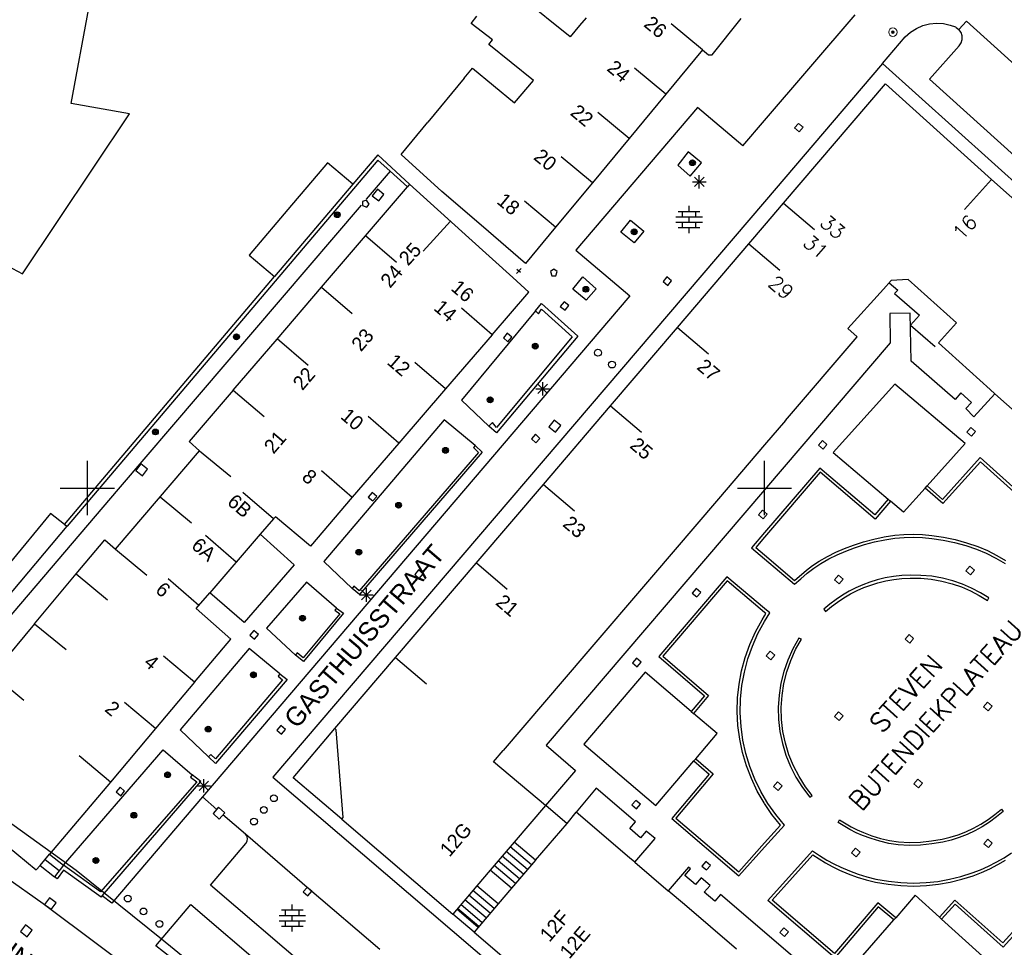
# Model space of a CAD drawing. Header units: millimetres. Extents: x 135944 to 142000, y 454200 to 456692.
# Tile 147 of 185: x 137245 to 137318, y 456216 to 456285. Entities that reach past the tile are written whole.
import ezdxf
from ezdxf.enums import TextEntityAlignment as Align

# ---------------------------------------------------------------- set-up
doc = ezdxf.new("R2010")
doc.units = ezdxf.units.MM
for name, color, linetype in [('TotaalGBKN2013_Bistad', 251, 'Continuous'), ('TotaalGBKN2013X$0$Contouren', 251, 'Continuous'), ('TotaalGBKN2013X$0$GBKN binnenstad 2009$0$OBJECTEN__', 251, 'Continuous')]:
    doc.layers.add(name, color=color, linetype=linetype)
doc.styles.add('TotaalGBKN2013X$0$GBKN binnenstad 2009$0$Standard', font='txt')
doc.styles.add('TotaalGBKN2013X$0$GBKN binnenstad 2009$0$TXT', font='txt.shx')

# ---------------------------------------------------------------- blocks, each defined once
blk = doc.blocks.new('TotaalGBKN2013X$0$GBKN binnenstad 2009$0$W')
at = {"layer": 'TotaalGBKN2013X$0$GBKN binnenstad 2009$0$OBJECTEN__', "linetype": 'Continuous', "lineweight": 0}
blk.add_lwpolyline([(-0.225, 0.225), (-0.225, -0.225), (0.225, -0.225), (0.225, 0.225), (-0.225, 0.225)], dxfattribs=at)
blk = doc.blocks.new('TotaalGBKN2013X$0$GBKN binnenstad 2009$0$V')
at = {"layer": 'TotaalGBKN2013X$0$GBKN binnenstad 2009$0$OBJECTEN__', "linetype": 'Continuous', "lineweight": 0}
for radius in [0.31, 0.095, 0.035, 0.0224]:
    blk.add_circle((0, 0), radius, dxfattribs=at)

msp = doc.modelspace()

# ---------------------------------------------------------------- linework, layer by layer
at = {"layer": 'TotaalGBKN2013_Bistad'}
for p, q in [((137285.658, 456283.33), (137280.744, 456287.299)), ((137248.793, 456278.413), (137250.113, 456285.45)), ((137278.331, 456284.331), (137278.755, 456284.853)), ((137286.818, 456284.743), (137286.345, 456284.166)), ((137296.129, 456281.996), (137298.286, 456284.702)), ((137300, 456277.158), (137306.696, 456284.975)), ((137279.91, 456283.111), (137278.331, 456284.331)), ((137286.345, 456284.166), (137285.658, 456283.33)), ((137295.413, 456282.378), (137293.102, 456284.291)), ((137279.637, 456282.769), (137279.91, 456283.111)), ((137282.932, 456280.103), (137279.637, 456282.769)), ((137295.413, 456282.378), (137292.71, 456279.099)), ((137295.413, 456282.378), (137295.865, 456282.017)), ((137295.865, 456282.017), (137296.129, 456281.996)), ((137308.706, 456281.357), (137300, 456271.158)), ((137277.833, 456280.287), (137278.438, 456281.019)), ((137278.438, 456281.019), (137281.548, 456278.457)), ((137292.704, 456279.104), (137290.393, 456281.017)), ((137277.833, 456280.287), (137275.145, 456277.033)), ((137281.548, 456278.457), (137282.932, 456280.103)), ((137292.71, 456279.099), (137290.006, 456275.821)), ((137253.119, 456277.647), (137248.793, 456278.413)), ((137245.221, 456265.84), (137253.119, 456277.647)), ((137295.061, 456278.111), (137286.061, 456267.581)), ((137289.995, 456275.83), (137287.684, 456277.743)), ((137298.401, 456275.291), (137295.061, 456278.111)), ((137273.176, 456274.65), (137275.145, 456277.033)), ((137298.401, 456275.291), (137300, 456277.158)), ((137290.006, 456275.821), (137287.291, 456272.552)), ((137271.455, 456274.629), (137269.606, 456272.448)), ((137273.789, 456272.452), (137271.455, 456274.629)), ((137276.168, 456271.901), (137273.176, 456274.65)), ((137294.37, 456274.851), (137293.587, 456273.864)), ((137295.352, 456274.037), (137294.37, 456274.851)), ((137271.457, 456274.229), (137256.982, 456257.148)), ((137267.737, 456274.032), (137266.212, 456272.231)), ((137269.606, 456272.448), (137267.737, 456274.032)), ((137272.361, 456273.409), (137271.457, 456274.229)), ((137287.286, 456272.556), (137284.975, 456274.469)), ((137293.587, 456273.864), (137294.519, 456273.05)), ((137294.519, 456273.05), (137295.352, 456274.037)), ((137272.361, 456273.409), (137270.584, 456271.333)), ((137273.626, 456272.261), (137272.361, 456273.409)), ((137295.181, 456272.122), (137295.181, 456273.122)), ((137269.606, 456272.448), (137263.826, 456265.627)), ((137273.789, 456272.452), (137273.626, 456272.261)), ((137273.789, 456272.452), (137278.155, 456268.493)), ((137287.291, 456272.552), (137284.576, 456269.283)), ((137294.681, 456272.622), (137295.681, 456272.622)), ((137294.827, 456272.268), (137295.535, 456272.976)), ((137295.535, 456272.268), (137294.827, 456272.976)), ((137316.764, 456272.805), (137314.757, 456270.576)), ((137316.764, 456272.805), (137320.622, 456269.331)), ((137266.212, 456272.231), (137265.08, 456270.896)), ((137270.54, 456268.647), (137273.626, 456272.261)), ((137271.412, 456272.08), (137271.03, 456271.592)), ((137271.03, 456271.592), (137271.518, 456271.21)), ((137271.9, 456271.698), (137271.412, 456272.08)), ((137271.518, 456271.21), (137271.9, 456271.698)), ((137279.074, 456269.417), (137276.168, 456271.901)), ((137270.205, 456270.889), (137252.265, 456249.914)), ((137265.08, 456270.896), (137261.957, 456267.211)), ((137300, 456271.158), (137263.7, 456228.633)), ((137270.32, 456271.177), (137270.309, 456270.868)), ((137270.309, 456270.868), (137270.624, 456270.754)), ((137270.618, 456271.262), (137270.32, 456271.177)), ((137270.804, 456270.984), (137270.618, 456271.262)), ((137270.624, 456270.754), (137270.804, 456270.984)), ((137284.577, 456269.282), (137282.266, 456271.195)), ((137300, 456269.399), (137301.4, 456271.039)), ((137301.398, 456271.04), (137303.68, 456269.093)), ((137293.63, 456270.442), (137295.23, 456270.442)), ((137293.93, 456270.042), (137293.93, 456270.442)), ((137294.43, 456270.442), (137294.43, 456270.842)), ((137294.93, 456270.042), (137294.93, 456270.442)), ((137237.537, 456269.813), (137245.221, 456265.84)), ((137276.805, 456269.717), (137274.79, 456267.495)), ((137282.35, 456266.603), (137279.074, 456269.417)), ((137289.387, 456268.9), (137290.1, 456269.787)), ((137290.1, 456269.787), (137291.097, 456268.979)), ((137293.45, 456270.042), (137295.41, 456270.042)), ((137293.45, 456269.642), (137295.41, 456269.642)), ((137293.93, 456269.242), (137293.93, 456269.642)), ((137294.43, 456269.642), (137294.43, 456270.042)), ((137294.93, 456269.242), (137294.93, 456269.642)), ((137284.576, 456269.283), (137282.35, 456266.603)), ((137290.369, 456268.126), (137289.387, 456268.9)), ((137291.097, 456268.979), (137290.369, 456268.126)), ((137293.63, 456269.242), (137295.23, 456269.242)), ((137294.43, 456268.842), (137294.43, 456269.242)), ((137298.839, 456268.039), (137300, 456269.399)), ((137267.289, 456264.838), (137270.54, 456268.647)), ((137270.537, 456268.65), (137272.817, 456266.7)), ((137278.155, 456268.493), (137281.406, 456265.546)), ((137293.577, 456261.875), (137298.839, 456268.039)), ((137298.838, 456268.039), (137300, 456267.048)), ((137286.061, 456267.581), (137290.061, 456264.191)), ((137261.957, 456267.211), (137263.826, 456265.627)), ((137300, 456267.048), (137301.12, 456266.092)), ((137281.676, 456265.846), (137282.018, 456266.23)), ((137281.983, 456265.917), (137281.711, 456266.159)), ((137284.444, 456266.179), (137284.194, 456265.997)), ((137284.194, 456265.997), (137284.298, 456265.679)), ((137284.694, 456265.997), (137284.444, 456266.179)), ((137284.591, 456265.679), (137284.694, 456265.997)), ((137251.695, 456251.298), (137263.826, 456265.627)), ((137282.588, 456264.474), (137281.406, 456265.546)), ((137284.298, 456265.679), (137284.591, 456265.679)), ((137285.844, 456264.688), (137286.583, 456265.616)), ((137286.583, 456265.616), (137287.57, 456264.723)), ((137292.795, 456265.602), (137292.504, 456265.259)), ((137292.504, 456265.259), (137292.847, 456264.968)), ((137293.138, 456265.311), (137292.795, 456265.602)), ((137292.847, 456264.968), (137293.138, 456265.311)), ((137314.171, 456262.201), (137310.608, 456265.418)), ((137264.019, 456261.009), (137267.289, 456264.838)), ((137267.281, 456264.845), (137269.561, 456262.895)), ((137279.887, 456261.331), (137282.588, 456264.474)), ((137286.841, 456263.886), (137285.844, 456264.688)), ((137287.57, 456264.723), (137286.841, 456263.886)), ((137308.774, 456264.686), (137306.161, 456261.791)), ((137290.061, 456264.191), (137258.499, 456227.185)), ((137283.092, 456263.085), (137283.527, 456263.635)), ((137283.527, 456263.635), (137286.208, 456261.233)), ((137285.198, 456263.768), (137284.92, 456263.414)), ((137285.552, 456263.49), (137285.198, 456263.768)), ((137279.888, 456261.33), (137277.613, 456263.286)), ((137283.092, 456263.085), (137277.62, 456256.5)), ((137283.092, 456263.085), (137283.308, 456262.882)), ((137283.308, 456262.882), (137283.542, 456263.217)), ((137283.542, 456263.217), (137285.803, 456261.171)), ((137284.92, 456263.414), (137285.274, 456263.136)), ((137285.274, 456263.136), (137285.552, 456263.49)), ((137281.006, 456261.438), (137280.714, 456261.096)), ((137281.348, 456261.146), (137281.006, 456261.438)), ((137288.625, 456256.075), (137293.577, 456261.875)), ((137293.578, 456261.874), (137295.86, 456259.927)), ((137260.775, 456257.23), (137264.019, 456261.009)), ((137264.025, 456261.04), (137266.305, 456259.09)), ((137279.887, 456261.331), (137276.444, 456257.326)), ((137286.208, 456261.233), (137280.212, 456254.075)), ((137285.803, 456261.171), (137280.215, 456254.481)), ((137280.714, 456261.096), (137281.056, 456260.804)), ((137281.056, 456260.804), (137281.348, 456261.146)), ((137276.446, 456257.325), (137274.171, 456259.281)), ((137283.621, 456256.832), (137283.621, 456257.832)), ((137256.982, 456257.148), (137248.502, 456247.174)), ((137260.775, 456257.23), (137257.513, 456253.43)), ((137260.769, 456257.235), (137263.049, 456255.285)), ((137276.444, 456257.326), (137273.002, 456253.322)), ((137283.121, 456257.332), (137284.121, 456257.332)), ((137283.267, 456256.978), (137283.975, 456257.686)), ((137283.975, 456256.978), (137283.267, 456257.686)), ((137317.011, 456256.974), (137316.668, 456257.283)), ((137277.62, 456256.5), (137279.654, 456254.577)), ((137319.42, 456254.805), (137317.011, 456256.974)), ((137283.674, 456250.274), (137288.625, 456256.075)), ((137288.626, 456256.074), (137290.908, 456254.127)), ((137276.348, 456255.053), (137267.45, 456244.573)), ((137273.004, 456253.32), (137270.729, 456255.276)), ((137278.642, 456253.136), (137276.348, 456255.053)), ((137284.471, 456255.014), (137284.081, 456254.532)), ((137284.953, 456254.624), (137284.471, 456255.014)), ((137301.553, 456255.004), (137300, 456253.187)), ((137279.911, 456254.855), (137279.654, 456254.577)), ((137280.212, 456254.075), (137279.654, 456254.577)), ((137280.215, 456254.481), (137279.911, 456254.855)), ((137284.081, 456254.532), (137284.563, 456254.142)), ((137284.563, 456254.142), (137284.953, 456254.624)), ((137257.513, 456253.43), (137258.285, 456252.749)), ((137283.08, 456253.97), (137282.781, 456253.633)), ((137282.781, 456253.633), (137283.118, 456253.334)), ((137283.417, 456253.671), (137283.08, 456253.97)), ((137283.118, 456253.334), (137283.417, 456253.671)), ((137252.077, 456245.48), (137258.285, 456252.749)), ((137258.285, 456252.749), (137260.602, 456250.843)), ((137273.002, 456253.322), (137269.56, 456249.317)), ((137278.642, 456253.136), (137278.505, 456252.99)), ((137278.505, 456252.99), (137278.881, 456252.638)), ((137278.642, 456253.136), (137279.158, 456252.652)), ((137300, 456253.187), (137296.598, 456249.206)), ((137250, 456250), (137250, 456252)), ((137278.881, 456252.638), (137270.073, 456242.413)), ((137279.158, 456252.652), (137270.096, 456242.133)), ((137300, 456250), (137300, 456252)), ((137300, 456250), (137300, 456252)), ((137248.312, 456247.32), (137251.695, 456251.298)), ((137253.954, 456251.779), (137253.572, 456251.291)), ((137253.572, 456251.291), (137254.06, 456250.909)), ((137254.442, 456251.397), (137253.954, 456251.779)), ((137254.06, 456250.909), (137254.442, 456251.397)), ((137269.562, 456249.315), (137267.287, 456251.271)), ((137252.265, 456249.914), (137236.426, 456231.34)), ((137248, 456250), (137250, 456250)), ((137250, 456250), (137252, 456250)), ((137250, 456248), (137250, 456250)), ((137278.848, 456244.62), (137283.674, 456250.274)), ((137283.674, 456250.274), (137285.956, 456248.327)), ((137300, 456249.879), (137283.866, 456230.998)), ((137298, 456250), (137300, 456250)), ((137300, 456248), (137300, 456250)), ((137300, 456248), (137300, 456250)), ((137300, 456250), (137302, 456250)), ((137311.865, 456250.001), (137312.008, 456250.159)), ((137255.375, 456249.341), (137257.692, 456247.435)), ((137263.753, 456247.722), (137261.484, 456249.684)), ((137269.56, 456249.317), (137266.465, 456245.716)), ((137271.023, 456249.68), (137270.731, 456249.338)), ((137270.731, 456249.338), (137271.073, 456249.046)), ((137271.365, 456249.388), (137271.023, 456249.68)), ((137271.073, 456249.046), (137271.365, 456249.388)), ((137296.598, 456249.206), (137291.644, 456243.408)), ((137309.132, 456249.177), (137309.294, 456249.04)), ((137247.272, 456248.123), (137244.204, 456244.378)), ((137248.312, 456247.32), (137247.272, 456248.123)), ((137263.753, 456247.722), (137262.767, 456246.586)), ((137263.893, 456247.884), (137263.753, 456247.722)), ((137266.465, 456245.716), (137263.893, 456247.884)), ((137235.665, 456231.892), (137248.502, 456247.174)), ((137248.312, 456247.32), (137248.502, 456247.174)), ((137249.181, 456243.657), (137251.28, 456246.169)), ((137251.28, 456246.169), (137252.077, 456245.48)), ((137260.988, 456244.522), (137258.719, 456246.484)), ((137262.767, 456246.586), (137259.03, 456242.257)), ((137262.767, 456246.586), (137265.262, 456244.324)), ((137300, 456246.719), (137299.031, 456245.591)), ((137300, 456246.37), (137299.351, 456245.611)), ((137252.077, 456245.48), (137254.394, 456243.574)), ((137299.031, 456245.591), (137300, 456244.771)), ((137299.351, 456245.611), (137300, 456245.059)), ((137265.262, 456244.324), (137261.583, 456240.079)), ((137267.45, 456244.573), (137269.551, 456242.59)), ((137272.749, 456237.476), (137278.848, 456244.62)), ((137278.722, 456244.474), (137281.004, 456242.527)), ((137246.108, 456239.98), (137249.181, 456243.657)), ((137249.181, 456243.657), (137251.498, 456241.751)), ((137258.223, 456241.322), (137255.954, 456243.284)), ((137274.461, 456243.952), (137274.168, 456243.611)), ((137274.168, 456243.611), (137274.509, 456243.318)), ((137274.802, 456243.659), (137274.461, 456243.952)), ((137274.509, 456243.318), (137274.802, 456243.659)), ((137291.644, 456243.408), (137286.815, 456237.757)), ((137297.221, 456243.441), (137292.191, 456237.561)), ((137300, 456241.109), (137297.221, 456243.441)), ((137266.186, 456243.056), (137263.223, 456239.637)), ((137268.398, 456241.13), (137266.186, 456243.056)), ((137269.68, 456242.743), (137269.551, 456242.59)), ((137270.096, 456242.133), (137269.551, 456242.59)), ((137270.073, 456242.413), (137269.68, 456242.743)), ((137270.601, 456241.602), (137270.601, 456242.602)), ((137297.241, 456243.141), (137292.491, 456237.581)), ((137294.947, 456242.588), (137294.655, 456242.246)), ((137295.289, 456242.296), (137294.947, 456242.588)), ((137300, 456240.815), (137297.241, 456243.141)), ((137258.038, 456241.108), (137259.03, 456242.257)), ((137261.583, 456240.079), (137259.03, 456242.257)), ((137270.101, 456242.102), (137271.101, 456242.102)), ((137270.247, 456241.748), (137270.955, 456242.456)), ((137270.955, 456241.748), (137270.247, 456242.456)), ((137294.655, 456242.246), (137294.997, 456241.954)), ((137294.997, 456241.954), (137295.289, 456242.296)), ((137260.597, 456238.843), (137258.038, 456241.108)), ((137268.398, 456241.13), (137268.279, 456240.969)), ((137268.398, 456241.13), (137268.919, 456240.746)), ((137268.63, 456240.711), (137265.939, 456237.469)), ((137268.919, 456240.746), (137265.968, 456237.191)), ((137268.279, 456240.969), (137268.63, 456240.711)), ((137299.817, 456240.271), (137300, 456240.563)), ((137246.108, 456239.98), (137243.281, 456236.596)), ((137246.108, 456239.98), (137248.425, 456238.074)), ((137263.223, 456239.637), (137265.377, 456237.66)), ((137299.33, 456239.378), (137299.817, 456240.271)), ((137299.515, 456239.254), (137299.995, 456240.142)), ((137299.995, 456240.142), (137300, 456240.15)), ((137262.285, 456239.468), (137261.993, 456239.126)), ((137261.993, 456239.126), (137262.335, 456238.834)), ((137262.627, 456239.176), (137262.285, 456239.468)), ((137262.335, 456238.834), (137262.627, 456239.176)), ((137298.914, 456238.449), (137299.33, 456239.378)), ((137299.106, 456238.329), (137299.515, 456239.254)), ((137261.952, 456238.154), (137256.851, 456232.135)), ((137257.906, 456235.648), (137260.597, 456238.843)), ((137264.222, 456236.273), (137261.952, 456238.154)), ((137298.573, 456237.491), (137298.914, 456238.449)), ((137298.771, 456237.376), (137299.106, 456238.329)), ((137257.906, 456235.648), (137255.612, 456237.581)), ((137265.501, 456237.817), (137265.377, 456237.66)), ((137265.968, 456237.191), (137265.377, 456237.66)), ((137265.939, 456237.469), (137265.501, 456237.817)), ((137268.271, 456232.231), (137272.749, 456237.476)), ((137272.75, 456237.475), (137275.032, 456235.528)), ((137286.815, 456237.757), (137280.712, 456230.615)), ((137290.537, 456237.428), (137290.245, 456237.086)), ((137290.879, 456237.136), (137290.537, 456237.428)), ((137292.191, 456237.561), (137295.561, 456234.661)), ((137292.491, 456237.581), (137295.861, 456234.681)), ((137298.308, 456236.509), (137298.573, 456237.491)), ((137290.245, 456237.086), (137290.587, 456236.794)), ((137290.587, 456236.794), (137290.879, 456237.136)), ((137298.513, 456236.399), (137298.771, 456237.376)), ((137242.995, 456236.242), (137245.312, 456234.336)), ((137264.222, 456236.273), (137264.077, 456236.099)), ((137264.077, 456236.099), (137264.409, 456235.822)), ((137264.222, 456236.273), (137264.748, 456235.851)), ((137291.191, 456236.401), (137286.661, 456231.081)), ((137294.591, 456233.494), (137291.191, 456236.401)), ((137298.121, 456235.508), (137298.308, 456236.509)), ((137298.333, 456235.405), (137298.513, 456236.399)), ((137257.906, 456235.648), (137255.026, 456232.229)), ((137264.409, 456235.822), (137259.45, 456230.001)), ((137264.748, 456235.851), (137259.47, 456229.655)), ((137298.013, 456234.497), (137298.121, 456235.508)), ((137298.232, 456234.399), (137298.333, 456235.405)), ((137295.561, 456234.661), (137294.591, 456233.494)), ((137295.861, 456234.681), (137294.752, 456233.356)), ((137255.026, 456232.229), (137252.732, 456234.162)), ((137297.985, 456233.48), (137298.013, 456234.497)), ((137298.21, 456233.389), (137298.232, 456234.399)), ((137294.591, 456233.494), (137294.752, 456233.356)), ((137296.501, 456231.861), (137294.752, 456233.356)), ((137298.036, 456232.464), (137297.985, 456233.48)), ((137298.269, 456232.38), (137298.21, 456233.389)), ((137264.287, 456232.461), (137263.995, 456232.119)), ((137264.629, 456232.169), (137264.287, 456232.461)), ((137298.168, 456231.455), (137298.036, 456232.464)), ((137298.408, 456231.379), (137298.269, 456232.38)), ((137255.026, 456232.229), (137251.698, 456228.279)), ((137256.851, 456232.135), (137258.944, 456230.144)), ((137263.995, 456232.119), (137264.337, 456231.827)), ((137264.337, 456231.827), (137264.629, 456232.169)), ((137265.205, 456228.597), (137268.271, 456232.231)), ((137268.381, 456232.141), (137268.271, 456232.231)), ((137268.898, 456225.652), (137268.381, 456232.141)), ((137294.917, 456230.001), (137296.501, 456231.861)), ((137283.866, 456230.998), (137286.041, 456229.141)), ((137286.661, 456231.081), (137291.971, 456226.541)), ((137298.378, 456230.459), (137298.168, 456231.455)), ((137298.625, 456230.392), (137298.408, 456231.379)), ((137248.241, 456222.139), (137255.594, 456230.669)), ((137251.699, 456228.279), (137249.405, 456230.212)), ((137255.594, 456230.669), (137257.742, 456228.807)), ((137259.107, 456230.319), (137258.944, 456230.144)), ((137259.47, 456229.655), (137258.944, 456230.144)), ((137259.45, 456230.001), (137259.107, 456230.319)), ((137279.991, 456229.771), (137280.712, 456230.615)), ((137298.666, 456229.484), (137298.378, 456230.459)), ((137298.919, 456229.425), (137298.625, 456230.392)), ((137283.837, 456226.556), (137279.991, 456229.771)), ((137291.971, 456226.541), (137294.779, 456229.839)), ((137294.917, 456230.001), (137294.779, 456229.839)), ((137294.779, 456229.839), (137295.911, 456228.861)), ((137294.917, 456230.001), (137296.211, 456228.881)), ((137299.03, 456228.533), (137298.666, 456229.484)), ((137299.289, 456228.485), (137298.919, 456229.425)), ((137257.742, 456228.807), (137257.621, 456228.648)), ((137258.383, 456228.318), (137257.742, 456228.807)), ((137286.041, 456229.141), (137283.837, 456226.556)), ((137295.911, 456228.861), (137293.151, 456225.581)), ((137296.211, 456228.881), (137293.451, 456225.601)), ((137251.698, 456228.279), (137247.209, 456222.95)), ((137258.093, 456228.288), (137250.958, 456220.175)), ((137251.083, 456219.87), (137258.383, 456228.318)), ((137257.621, 456228.648), (137258.093, 456228.288)), ((137258.099, 456228.002), (137259.099, 456228.002)), ((137258.245, 456227.648), (137258.953, 456228.356)), ((137258.953, 456227.648), (137258.245, 456228.356)), ((137258.599, 456227.502), (137258.599, 456228.502)), ((137263.7, 456228.633), (137297.198, 456200)), ((137268.781, 456225.531), (137265.205, 456228.597)), ((137299.467, 456227.615), (137299.03, 456228.533)), ((137299.732, 456227.577), (137299.289, 456228.485)), ((137247.331, 456218.858), (137235.331, 456227.331)), ((137252.41, 456227.896), (137252.118, 456227.554)), ((137252.118, 456227.554), (137252.46, 456227.262)), ((137252.752, 456227.604), (137252.41, 456227.896)), ((137252.46, 456227.262), (137252.752, 456227.604)), ((137287.569, 456227.821), (137286.101, 456226.051)), ((137290.484, 456225.335), (137287.569, 456227.821)), ((137299.975, 456226.733), (137299.467, 456227.615)), ((137300, 456227.123), (137299.732, 456227.577)), ((137258.499, 456227.185), (137251.801, 456219.331)), ((137259.551, 456226.261), (137258.499, 456227.185)), ((137283.837, 456226.556), (137281.521, 456223.85)), ((137283.847, 456226.567), (137285.425, 456225.228)), ((137290.487, 456226.928), (137290.195, 456226.586)), ((137290.195, 456226.586), (137290.537, 456226.294)), ((137290.829, 456226.636), (137290.487, 456226.928)), ((137290.537, 456226.294), (137290.829, 456226.636)), ((137300, 456226.697), (137299.975, 456226.733)), ((137241.228, 456225.931), (137246.224, 456221.782)), ((137259.691, 456226.425), (137259.279, 456225.961)), ((137259.279, 456225.961), (137259.743, 456225.549)), ((137260.155, 456226.013), (137259.691, 456226.425)), ((137259.743, 456225.549), (137260.155, 456226.013)), ((137261.669, 456224.427), (137260.011, 456225.861)), ((137285.424, 456225.229), (137286.101, 456226.051)), ((137290.025, 456222.693), (137286.101, 456226.051)), ((137268.781, 456225.531), (137268.898, 456225.652)), ((137268.781, 456225.531), (137276.973, 456218.53)), ((137283.095, 456222.505), (137285.424, 456225.229)), ((137290.062, 456224.842), (137290.484, 456225.335)), ((137293.151, 456225.581), (137298.111, 456221.351)), ((137293.451, 456225.601), (137298.091, 456221.651)), ((137261.767, 456224.296), (137261.669, 456224.427)), ((137266.401, 456220.351), (137261.669, 456224.427)), ((137290.846, 456224.17), (137290.062, 456224.842)), ((137291.268, 456224.663), (137290.846, 456224.17)), ((137291.92, 456224.106), (137291.268, 456224.663)), ((137259.091, 456220.661), (137261.701, 456223.731)), ((137261.701, 456223.731), (137261.8, 456223.905)), ((137261.823, 456224.104), (137261.767, 456224.296)), ((137261.8, 456223.905), (137261.823, 456224.104)), ((137281.521, 456223.85), (137279.749, 456221.776)), ((137283.095, 456222.505), (137281.521, 456223.85)), ((137290.421, 456222.354), (137291.92, 456224.106)), ((137298.091, 456221.651), (137300, 456223.777)), ((137246.51, 456222.121), (137247.209, 456222.95)), ((137247.209, 456222.95), (137248.241, 456222.139)), ((137282.504, 456221.813), (137280.93, 456223.158)), ((137282.799, 456222.158), (137281.225, 456223.503)), ((137298.111, 456221.351), (137300, 456223.459)), ((137247.914, 456221.714), (137246.876, 456222.524)), ((137281.913, 456221.122), (137280.339, 456222.467)), ((137282.209, 456221.467), (137280.635, 456222.812)), ((137283.095, 456222.505), (137281.323, 456220.431)), ((137290.421, 456222.354), (137290.025, 456222.693)), ((137290.421, 456222.354), (137292.89, 456220.242)), ((137295.667, 456222.418), (137295.375, 456222.076)), ((137296.009, 456222.126), (137295.667, 456222.418)), ((137246.224, 456221.782), (137246.51, 456222.121)), ((137246.51, 456222.121), (137247.581, 456221.286)), ((137248.241, 456222.139), (137247.581, 456221.286)), ((137248.246, 456221.781), (137247.776, 456221.132)), ((137250.958, 456220.175), (137248.241, 456222.139)), ((137251.007, 456219.782), (137248.246, 456221.781)), ((137279.749, 456221.776), (137278.76, 456220.62)), ((137281.323, 456220.431), (137279.749, 456221.776)), ((137281.618, 456220.776), (137280.044, 456222.121)), ((137294.389, 456221.993), (137292.89, 456220.242)), ((137294.119, 456221.37), (137294.541, 456221.863)), ((137294.541, 456221.863), (137294.389, 456221.993)), ((137295.375, 456222.076), (137295.717, 456221.784)), ((137295.717, 456221.784), (137296.009, 456222.126)), ((137247.776, 456221.132), (137247.581, 456221.286)), ((137294.901, 456220.7), (137294.119, 456221.37)), ((137295.323, 456221.193), (137294.901, 456220.7)), ((137295.976, 456220.634), (137295.323, 456221.193)), ((137268.301, 456212.801), (137259.091, 456220.661)), ((137266.229, 456220.499), (137265.937, 456220.157)), ((137265.937, 456220.157), (137266.279, 456219.865)), ((137266.571, 456220.207), (137266.229, 456220.499)), ((137266.279, 456219.865), (137266.571, 456220.207)), ((137271.604, 456215.9), (137266.401, 456220.351)), ((137278.76, 456220.62), (137276.973, 456218.53)), ((137280.033, 456218.937), (137278.455, 456220.276)), ((137280.338, 456219.281), (137278.76, 456220.62)), ((137281.323, 456220.431), (137280.338, 456219.281)), ((137294.083, 456219.222), (137292.89, 456220.242)), ((137295.554, 456220.141), (137295.976, 456220.634)), ((137296.329, 456219.477), (137295.554, 456220.141)), ((137296.751, 456219.97), (137296.329, 456219.477)), ((137300, 456217.189), (137296.751, 456219.97)), ((137247.205, 456219.723), (137246.83, 456219.23)), ((137247.698, 456219.348), (137247.205, 456219.723)), ((137247.323, 456218.855), (137247.698, 456219.348)), ((137251.083, 456219.87), (137251.007, 456219.782)), ((137251.801, 456219.331), (137251.083, 456219.87)), ((137279.44, 456218.239), (137277.862, 456219.578)), ((137279.737, 456218.588), (137278.159, 456219.927)), ((137280.338, 456219.281), (137278.551, 456217.191)), ((137246.83, 456219.23), (137247.323, 456218.855)), ((137247.331, 456218.858), (137264.141, 456206.321)), ((137255.061, 456216.191), (137257.651, 456219.231)), ((137257.651, 456219.231), (137267.746, 456210.597)), ((137264.33, 456218.832), (137265.93, 456218.832)), ((137264.63, 456218.432), (137264.63, 456218.832)), ((137265.13, 456218.832), (137265.13, 456219.232)), ((137265.63, 456218.432), (137265.63, 456218.832)), ((137278.551, 456217.191), (137276.973, 456218.53)), ((137278.847, 456217.54), (137277.269, 456218.879)), ((137278.905, 456217.603), (137277.331, 456218.948)), ((137279.144, 456217.889), (137277.566, 456219.228)), ((137297.936, 456215.924), (137294.083, 456219.222)), ((137264.15, 456218.432), (137266.11, 456218.432)), ((137264.15, 456218.032), (137266.11, 456218.032)), ((137264.63, 456217.632), (137264.63, 456218.032)), ((137265.13, 456218.032), (137265.13, 456218.432)), ((137265.63, 456217.632), (137265.63, 456218.032)), ((137309.683, 456218.26), (137309.544, 456218.1)), ((137312.911, 456218.288), (137313.068, 456218.145)), ((137245.43, 456217.72), (137245.055, 456217.227)), ((137245.055, 456217.227), (137245.548, 456216.852)), ((137245.923, 456217.345), (137245.43, 456217.72)), ((137245.548, 456216.852), (137245.923, 456217.345)), ((137264.33, 456217.632), (137265.93, 456217.632)), ((137265.13, 456217.232), (137265.13, 456217.632)), ((137278.551, 456217.191), (137282.543, 456213.783)), ((137265.496, 456207.977), (137255.061, 456216.191))]:
    msp.add_line(p, q, dxfattribs=at)
for points in [[(137308.706, 456281.357), (137310.391, 456283.341), (137310.777, 456283.681), (137311.212, 456283.957), (137311.684, 456284.163), (137312.182, 456284.293), (137312.694, 456284.345), (137313.208, 456284.317), (137313.711, 456284.209), (137314.091, 456284.071), (137314.141, 456284.031), (137314.353, 456283.871)], [(137320.517, 456279.428), (137314.917, 456284.495), (137314.353, 456283.871)], [(137332.331, 456268.741), (137328.981, 456265.041), (137312.181, 456280.221), (137314.381, 456282.662), (137314.526, 456282.884), (137314.599, 456283.139), (137314.593, 456283.405), (137314.508, 456283.656), (137314.353, 456283.871)], [(137308.706, 456281.357), (137332.851, 456259.641), (137334.551, 456258.091), (137358.601, 456236.431), (137329.016, 456203.691)], [(137301.4, 456271.039), (137308.931, 456279.861), (137316.764, 456272.805)], [(137310.608, 456265.418), (137309.358, 456265.333), (137308.774, 456264.686)], [(137309.211, 456265.17), (137309.831, 456264.631), (137309.604, 456264.371), (137311.438, 456262.773), (137310.789, 456262.028), (137312.593, 456260.457)], [(137317.011, 456256.974), (137315.461, 456255.261), (137314.851, 456255.871), (137315.273, 456256.332), (137314.501, 456257.038), (137314.074, 456256.547), (137310.82, 456259.374), (137310.764, 456262.927), (137309.263, 456262.887), (137309.266, 456260.723), (137300, 456249.879)], [(137316.668, 456257.283), (137312.841, 456260.731), (137314.171, 456262.201)], [(137301.553, 456255.004), (137306.831, 456261.181), (137306.161, 456261.791)], [(137312.008, 456250.159), (137314.821, 456253.281), (137309.621, 456257.681), (137305.061, 456252.621), (137309.132, 456249.177)], [(137321.441, 456247.311), (137315.931, 456252.261), (137313.141, 456249.151), (137312.008, 456250.159)], [(137309.132, 456249.177), (137308.151, 456248.031), (137304.091, 456251.481), (137300, 456246.719)], [(137321.121, 456247.291), (137315.951, 456251.941), (137313.161, 456248.851), (137311.865, 456250.001)], [(137309.294, 456249.04), (137308.171, 456247.711), (137304.111, 456251.181), (137300, 456246.37)], [(137311.865, 456250.001), (137310.261, 456248.221), (137309.294, 456249.04)], [(137300, 456245.059), (137302.221, 456243.171), (137303.09, 456243.931), (137303.55, 456244.281), (137304.031, 456244.601), (137304.64, 456244.952), (137305.269, 456245.265), (137305.913, 456245.544), (137306.571, 456245.791), (137307.316, 456246.031), (137308.071, 456246.235), (137308.837, 456246.397), (137309.611, 456246.511), (137310.297, 456246.569), (137310.986, 456246.587), (137311.675, 456246.564), (137312.361, 456246.501), (137313.223, 456246.372), (137314.076, 456246.193), (137314.917, 456245.964), (137315.741, 456245.681), (137316.46, 456245.379), (137317.157, 456245.028), (137317.799, 456244.66)], [(137300, 456244.771), (137302.221, 456242.891), (137302.677, 456243.306), (137303.147, 456243.705), (137303.637, 456244.079), (137304.151, 456244.421), (137304.75, 456244.767), (137305.369, 456245.075), (137306.004, 456245.348), (137306.651, 456245.591), (137307.381, 456245.825), (137308.122, 456246.023), (137308.872, 456246.181), (137309.631, 456246.291), (137310.307, 456246.348), (137310.986, 456246.365), (137311.665, 456246.343), (137312.341, 456246.281), (137313.187, 456246.155), (137314.025, 456245.982), (137314.851, 456245.759), (137315.661, 456245.481), (137316.376, 456245.18), (137317.068, 456244.829), (137317.772, 456244.418)], [(137304.371, 456241.061), (137304.491, 456240.881), (137304.933, 456241.238), (137305.388, 456241.578), (137305.86, 456241.895), (137306.351, 456242.181), (137306.838, 456242.427), (137307.338, 456242.644), (137307.85, 456242.832), (137308.371, 456242.991), (137308.954, 456243.134), (137309.544, 456243.247), (137310.14, 456243.323), (137310.741, 456243.351), (137311.528, 456243.331), (137312.312, 456243.257), (137313.088, 456243.125), (137313.851, 456242.931), (137314.539, 456242.693), (137315.204, 456242.397), (137315.847, 456242.055), (137316.471, 456241.681), (137316.571, 456241.881), (137315.937, 456242.261), (137315.285, 456242.609), (137314.61, 456242.91), (137313.911, 456243.151), (137313.133, 456243.347), (137312.342, 456243.479), (137311.543, 456243.551), (137310.741, 456243.571), (137310.126, 456243.543), (137309.514, 456243.469), (137308.909, 456243.356), (137308.311, 456243.211), (137307.779, 456243.049), (137307.257, 456242.856), (137306.747, 456242.633), (137306.251, 456242.381), (137305.755, 456242.09), (137305.278, 456241.768), (137304.818, 456241.423), (137304.371, 456241.061)], [(137300, 456240.15), (137300.397, 456240.776), (137300, 456241.109)], [(137300, 456240.563), (137300.103, 456240.728), (137300, 456240.815)], [(137301.013, 456233.793), (137301.036, 456232.896), (137301.139, 456232.005), (137301.32, 456231.126), (137301.579, 456230.267), (137301.914, 456229.435), (137302.321, 456228.635), (137302.798, 456227.876), (137303.341, 456227.161), (137303.521, 456227.281), (137303.022, 456227.933), (137302.545, 456228.683), (137302.137, 456229.473), (137301.802, 456230.296), (137301.542, 456231.146), (137301.36, 456232.016), (137301.256, 456232.899), (137301.233, 456233.788), (137301.289, 456234.675), (137301.425, 456235.553), (137301.639, 456236.416), (137301.929, 456237.256), (137302.295, 456238.067), (137302.731, 456238.841), (137302.531, 456238.921), (137302.079, 456238.114), (137301.713, 456237.295), (137301.421, 456236.447), (137301.207, 456235.576), (137301.07, 456234.689), (137301.013, 456233.793)], [(137300, 456223.459), (137301.471, 456225.101), (137300.827, 456225.879), (137300.246, 456226.706), (137300, 456227.123)], [(137300, 456223.777), (137301.19, 456225.103), (137300.55, 456225.894), (137300, 456226.697)], [(137305.431, 456225.291), (137305.531, 456225.491), (137306.39, 456224.968), (137306.839, 456224.74), (137307.301, 456224.541), (137307.929, 456224.313), (137308.568, 456224.117), (137309.219, 456223.965), (137309.881, 456223.871), (137310.694, 456223.825), (137311.508, 456223.846), (137312.318, 456223.927), (137313.121, 456224.061), (137313.716, 456224.203), (137314.298, 456224.389), (137314.867, 456224.613), (137315.421, 456224.871), (137315.973, 456225.175), (137316.501, 456225.518), (137317.009, 456225.889), (137317.501, 456226.281), (137317.621, 456226.101), (137317.124, 456225.704), (137316.611, 456225.327), (137316.078, 456224.979), (137315.521, 456224.671), (137314.953, 456224.406), (137314.369, 456224.176), (137313.771, 456223.987), (137313.161, 456223.841), (137312.343, 456223.705), (137311.518, 456223.623), (137310.689, 456223.603), (137309.861, 456223.651), (137309.183, 456223.749), (137308.517, 456223.906), (137307.864, 456224.108), (137307.221, 456224.341), (137306.754, 456224.54), (137306.301, 456224.769), (137305.431, 456225.291)], [(137309.544, 456218.1), (137308.391, 456219.051), (137305.191, 456215.281), (137300.241, 456219.521), (137303.535, 456223.186), (137304.056, 456222.841), (137304.59, 456222.516), (137305.104, 456222.235), (137305.631, 456221.981), (137306.261, 456221.714), (137306.902, 456221.473), (137307.555, 456221.269), (137308.221, 456221.111), (137309.143, 456220.956), (137310.072, 456220.857), (137311.006, 456220.821), (137311.941, 456220.851), (137312.802, 456220.942), (137313.654, 456221.097), (137314.494, 456221.306), (137315.321, 456221.561), (137315.934, 456221.792), (137316.532, 456222.061), (137317.113, 456222.364), (137317.681, 456222.691), (137318.231, 456223.046)], [(137309.683, 456218.26), (137308.371, 456219.351), (137305.171, 456215.601), (137300.561, 456219.541), (137303.57, 456222.9), (137304.49, 456222.316), (137305.004, 456222.035), (137305.531, 456221.781), (137306.176, 456221.508), (137306.831, 456221.261), (137307.499, 456221.052), (137308.181, 456220.891), (137309.118, 456220.734), (137310.062, 456220.635), (137311.011, 456220.599), (137311.961, 456220.631), (137312.838, 456220.726), (137313.705, 456220.885), (137314.559, 456221.1), (137315.401, 456221.361), (137316.025, 456221.596), (137316.632, 456221.871), (137317.223, 456222.178), (137317.801, 456222.511)], [(137322.411, 456221.731), (137317.601, 456216.391), (137314.061, 456219.551), (137312.911, 456218.288)], [(137322.731, 456221.751), (137317.621, 456216.071), (137314.081, 456219.251), (137313.068, 456218.145)], [(137312.911, 456218.288), (137311.121, 456219.911), (137309.683, 456218.26)], [(137313.068, 456218.145), (137316.601, 456214.941), (137311.732, 456209.65), (137306.262, 456214.331), (137309.544, 456218.1)], [(137303.132, 456211.478), (137304.63, 456213.227), (137304.478, 456213.357), (137304.056, 456212.864), (137303.121, 456213.664), (137303.543, 456214.157), (137302.89, 456214.716), (137302.468, 456214.223), (137301.678, 456214.899), (137302.1, 456215.392), (137300, 456217.189)]]:
    msp.add_lwpolyline(points, dxfattribs=at)
for centre, radius in [((137294.678, 456274.035), 0.215), ((137294.678, 456274.035), 0.155), ((137294.678, 456274.035), 0.095), ((137294.678, 456274.035), 0.035), ((137268.454, 456270.197), 0.215), ((137268.454, 456270.197), 0.155), ((137268.454, 456270.197), 0.095), ((137268.454, 456270.197), 0.035), ((137290.378, 456268.932), 0.215), ((137290.378, 456268.932), 0.155), ((137290.378, 456268.932), 0.095), ((137290.378, 456268.932), 0.035), ((137286.811, 456264.686), 0.215), ((137286.811, 456264.686), 0.155), ((137286.811, 456264.686), 0.095), ((137286.811, 456264.686), 0.035), ((137261.007, 456261.17), 0.215), ((137261.007, 456261.17), 0.155), ((137261.007, 456261.17), 0.095), ((137261.007, 456261.17), 0.035), ((137283.072, 456260.478), 0.215), ((137283.072, 456260.478), 0.155), ((137283.072, 456260.478), 0.095), ((137283.072, 456260.478), 0.035), ((137287.702, 456260.001), 0.25), ((137288.735, 456259.121), 0.25), ((137279.737, 456256.523), 0.215), ((137279.737, 456256.523), 0.155), ((137279.737, 456256.523), 0.095), ((137279.737, 456256.523), 0.035), ((137255.021, 456254.146), 0.215), ((137255.021, 456254.146), 0.155), ((137255.021, 456254.146), 0.095), ((137255.021, 456254.146), 0.035), ((137276.443, 456252.788), 0.215), ((137276.443, 456252.788), 0.155), ((137276.443, 456252.788), 0.095), ((137276.443, 456252.788), 0.035), ((137272.98, 456248.73), 0.215), ((137272.98, 456248.73), 0.155), ((137272.98, 456248.73), 0.095), ((137272.98, 456248.73), 0.035), ((137270.044, 456245.258), 0.215), ((137270.044, 456245.258), 0.155), ((137270.044, 456245.258), 0.095), ((137270.044, 456245.258), 0.035), ((137265.886, 456240.381), 0.215), ((137265.886, 456240.381), 0.155), ((137265.886, 456240.381), 0.095), ((137265.886, 456240.381), 0.035), ((137262.257, 456236.2), 0.215), ((137262.257, 456236.2), 0.155), ((137262.257, 456236.2), 0.095), ((137262.257, 456236.2), 0.035), ((137258.922, 456232.194), 0.215), ((137258.922, 456232.194), 0.155), ((137258.922, 456232.194), 0.095), ((137258.922, 456232.194), 0.035), ((137255.927, 456228.819), 0.215), ((137255.927, 456228.819), 0.155), ((137255.927, 456228.819), 0.095), ((137255.927, 456228.819), 0.035), ((137263.772, 456227.081), 0.25), ((137253.433, 456225.825), 0.215), ((137253.433, 456225.825), 0.155), ((137253.433, 456225.825), 0.095), ((137253.433, 456225.825), 0.035), ((137263.032, 456226.221), 0.25), ((137262.302, 456225.361), 0.25), ((137250.633, 456222.481), 0.215), ((137250.633, 456222.481), 0.155), ((137250.633, 456222.481), 0.095), ((137250.633, 456222.481), 0.035), ((137252.982, 456219.671), 0.25), ((137254.142, 456218.721), 0.25), ((137255.322, 456217.801), 0.25)]:
    msp.add_circle(centre, radius, dxfattribs=at)
at = {"layer": 'TotaalGBKN2013X$0$Contouren'}
for p, q in [((137161.801, 456284.508), (137249.162, 456221.777)), ((137249.162, 456221.777), (137255.465, 456216.696)), ((137255.465, 456216.696), (137300.009, 456180.788))]:
    msp.add_line(p, q, dxfattribs=at)

# ---------------------------------------------------------------- block references
at = {"layer": 'TotaalGBKN2013_Bistad'}
for name, p, xscale, yscale, rotation in [('TotaalGBKN2013X$0$GBKN binnenstad 2009$0$V', (137309.481, 456283.683), 1.000002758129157, 1.000002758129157, 48.99072052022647), ('TotaalGBKN2013X$0$GBKN binnenstad 2009$0$W', (137302.527, 456276.628), 1.000001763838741, 1.000001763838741, 49.57361284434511)]:
    msp.add_blockref(name, p, dxfattribs=dict(at, xscale=xscale, yscale=yscale, rotation=rotation))
at = {"layer": 'TotaalGBKN2013_Bistad', "rotation": 49.46934556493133}
for p in [(137315.252, 456254.151), (137304.292, 456253.191), (137299.882, 456248.041), (137315.192, 456243.901), (137305.482, 456243.241), (137310.692, 456238.861), (137300.442, 456237.621), (137316.492, 456233.861), (137305.482, 456233.151), (137300.972, 456227.981), (137311.352, 456228.181), (137316.502, 456223.751), (137306.732, 456223.081), (137301.452, 456217.191)]:
    msp.add_blockref('TotaalGBKN2013X$0$GBKN binnenstad 2009$0$W', p, dxfattribs=at)

# ---------------------------------------------------------------- texts
at = {"layer": 'TotaalGBKN2013_Bistad'}
for s, rotation, style, p in [('26', 320.4006, 'TotaalGBKN2013X$0$GBKN binnenstad 2009$0$Standard', (137292.556, 456283.569)), ('24', 320.4006, 'TotaalGBKN2013X$0$GBKN binnenstad 2009$0$Standard', (137289.836, 456280.304)), ('22', 320.4006, 'TotaalGBKN2013X$0$GBKN binnenstad 2009$0$Standard', (137287.128, 456277.03)), ('20', 320.4006, 'TotaalGBKN2013X$0$GBKN binnenstad 2009$0$Standard', (137284.421, 456273.753)), ('18', 320.4006, 'TotaalGBKN2013X$0$GBKN binnenstad 2009$0$Standard', (137281.701, 456270.489)), ('16', 48.0017, 'TotaalGBKN2013X$0$GBKN binnenstad 2009$0$TXT', (137315.4, 456269.936)), ('25', 47.7904, 'TotaalGBKN2013X$0$GBKN binnenstad 2009$0$Standard', (137274.348, 456267.878)), ('16', 319.3202, 'TotaalGBKN2013X$0$GBKN binnenstad 2009$0$Standard', (137278.304, 456264.052)), ('14', 319.3273, 'TotaalGBKN2013X$0$GBKN binnenstad 2009$0$Standard', (137277.036, 456262.589)), ('12', 319.3273, 'TotaalGBKN2013X$0$GBKN binnenstad 2009$0$Standard', (137273.595, 456258.584)), ('10', 319.3273, 'TotaalGBKN2013X$0$GBKN binnenstad 2009$0$Standard', (137270.156, 456254.576)), ('8', 319.3273, 'TotaalGBKN2013X$0$GBKN binnenstad 2009$0$Standard', (137266.699, 456250.583)), ('6B', 319.18, 'TotaalGBKN2013X$0$GBKN binnenstad 2009$0$Standard', (137261.904, 456248.125)), ('6A', 319.18, 'TotaalGBKN2013X$0$GBKN binnenstad 2009$0$Standard', (137259.255, 456244.905)), ('6', 319.18, 'TotaalGBKN2013X$0$GBKN binnenstad 2009$0$Standard', (137255.895, 456242.244)), ('4', 319.9026, 'TotaalGBKN2013X$0$GBKN binnenstad 2009$0$Standard', (137255.035, 456236.884)), ('2', 319.9026, 'TotaalGBKN2013X$0$GBKN binnenstad 2009$0$Standard', (137252.154, 456233.466))]:
    msp.add_text(s, height=1.054, rotation=rotation, dxfattribs=dict(at, style=style)).set_placement(p, align=Align.MIDDLE_RIGHT)
for s, rotation, style, p in [('33', 319.5056, 'TotaalGBKN2013X$0$GBKN binnenstad 2009$0$TXT', (137304.349, 456269.876)), ('31', 319.5144, 'TotaalGBKN2013X$0$GBKN binnenstad 2009$0$TXT', (137303.096, 456268.407)), ('24', 49.4593, 'TotaalGBKN2013X$0$GBKN binnenstad 2009$0$Standard', (137271.95, 456265.061)), ('29', 319.5144, 'TotaalGBKN2013X$0$GBKN binnenstad 2009$0$TXT', (137300.535, 456265.407)), ('23', 49.4593, 'TotaalGBKN2013X$0$GBKN binnenstad 2009$0$Standard', (137269.802, 456260.36)), ('27', 319.5144, 'TotaalGBKN2013X$0$GBKN binnenstad 2009$0$Standard', (137295.275, 456259.242)), ('22', 49.4593, 'TotaalGBKN2013X$0$GBKN binnenstad 2009$0$Standard', (137265.477, 456257.496)), ('21', 49.4593, 'TotaalGBKN2013X$0$GBKN binnenstad 2009$0$Standard', (137263.344, 456252.805)), ('25', 319.5144, 'TotaalGBKN2013X$0$GBKN binnenstad 2009$0$Standard', (137290.324, 456253.441)), ('23', 319.5144, 'TotaalGBKN2013X$0$GBKN binnenstad 2009$0$Standard', (137285.372, 456247.642)), ('21', 319.5144, 'TotaalGBKN2013X$0$GBKN binnenstad 2009$0$Standard', (137280.42, 456241.841)), ('12G', 49.5144, 'TotaalGBKN2013X$0$GBKN binnenstad 2009$0$Standard', (137276.339, 456223.028)), ('12F', 49.5144, 'TotaalGBKN2013X$0$GBKN binnenstad 2009$0$Standard', (137283.714, 456216.735)), ('12E', 49.5144, 'TotaalGBKN2013X$0$GBKN binnenstad 2009$0$Standard', (137285.182, 456215.483))]:
    msp.add_text(s, height=1.054, rotation=rotation, dxfattribs=dict(at, style=style)).set_placement(p, align=Align.MIDDLE_LEFT)
for s, rotation, style, p in [('GASTHUISSTRAAT', 49.53512, 'TotaalGBKN2013X$0$GBKN binnenstad 2009$0$Standard', (137265.477, 456232.159)), ('BUTENDIEKPLATEAU', 47.96761, 'TotaalGBKN2013X$0$GBKN binnenstad 2009$0$TXT', (137307.139, 456226.057)), ('STEVEN', 47.96761, 'TotaalGBKN2013X$0$GBKN binnenstad 2009$0$TXT', (137308.664, 456231.808)), ('WITTEVROUWENSINGEL', 324.68584, 'TotaalGBKN2013X$0$GBKN binnenstad 2009$0$Standard', (137230.002, 456225.116))]:
    msp.add_text(s, height=1.4, rotation=rotation, dxfattribs=dict(at, style=style)).set_placement(p)

doc.saveas('drawing.dxf')
